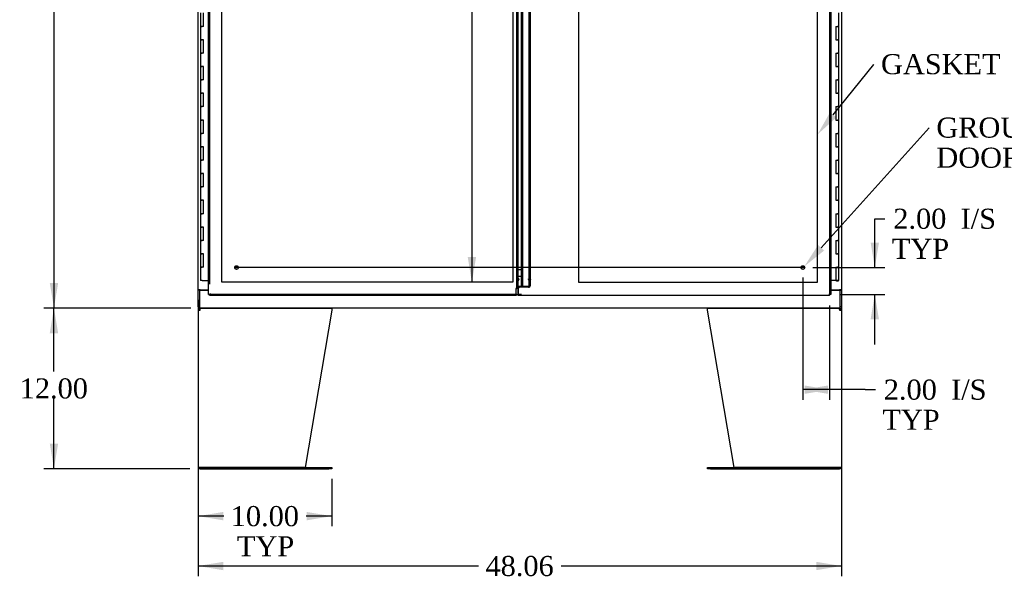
# Model space of a CAD drawing. Header units: inches. Extents: x 1 to 359, y -2 to 239.
# Tile 6 of 18: x 65 to 138, y 62 to 104. Entities that reach past the tile are written whole.
import ezdxf
from ezdxf import colors
from ezdxf.entities.mleader import LeaderData, LeaderLine
from ezdxf.enums import TextEntityAlignment as Align
from ezdxf.lldxf.tags import DXFTag
from ezdxf.math import Vec2, Vec3

# ---------------------------------------------------------------- set-up
doc = ezdxf.new("R2010")
doc.units = ezdxf.units.IN
doc.header["$MEASUREMENT"] = 0
for name, color, linetype in [('COM50799-2', 7, 'Continuous'), ('COM54578-56', 7, 'Continuous'), ('COM54928-6', 7, 'Continuous'), ('COM56694-2', 7, 'Continuous'), ('COM71155-13', 7, 'Continuous'), ('COM71163-14', 7, 'Continuous'), ('Default', 7, 'Continuous'), ('DV8_Default', 7, 'Continuous'), ('GSK11033', 7, 'Continuous'), ('STD21878', 7, 'Continuous')]:
    doc.layers.add(name, color=color, linetype=linetype)
doc.styles.add('SEACAD_Times_New_Roman', font='times.ttf')
tags = doc.linetypes.add('CENTER2', pattern=[1.125, 0.75, -0.125, 0.125, -0.125]).pattern_tags.tags
tags[10:11] = [DXFTag(74, 4), DXFTag(75, 0), DXFTag(340, '0'), DXFTag(46, 0.0), DXFTag(50, 0.0), DXFTag(44, 0.0), DXFTag(45, 0.0)]
tags[8:9] = [DXFTag(74, 4), DXFTag(75, 0), DXFTag(340, '0'), DXFTag(46, 0.0), DXFTag(50, 0.0), DXFTag(44, 0.0), DXFTag(45, 0.0)]
tags[6:7] = [DXFTag(74, 4), DXFTag(75, 0), DXFTag(340, '0'), DXFTag(46, 0.0), DXFTag(50, 0.0), DXFTag(44, 0.0), DXFTag(45, 0.0)]
tags[4:5] = [DXFTag(74, 4), DXFTag(75, 0), DXFTag(340, '0'), DXFTag(46, 0.0), DXFTag(50, 0.0), DXFTag(44, 0.0), DXFTag(45, 0.0)]
tags = doc.linetypes.add('HIDDEN2', pattern=[0.1875, 0.125, -0.0625]).pattern_tags.tags
tags[6:7] = [DXFTag(74, 4), DXFTag(75, 0), DXFTag(340, '0'), DXFTag(46, 0.0), DXFTag(50, 0.0), DXFTag(44, 0.0), DXFTag(45, 0.0)]
tags[4:5] = [DXFTag(74, 4), DXFTag(75, 0), DXFTag(340, '0'), DXFTag(46, 0.0), DXFTag(50, 0.0), DXFTag(44, 0.0), DXFTag(45, 0.0)]
doc.dimstyles.new('HAMMOND_(STH_-_300x200)', dxfattribs={"dimtxt": 1.5, "dimasz": 1.875, "dimexe": 0.75, "dimexo": 0.75, "dimgap": 0.375, "dimtad": 0, "dimtih": 1, "dimtoh": 1, "dimzin": 0, "dimdsep": 46, "dimtxsty": 'SEACAD_Times_New_Roman', "dimblk1": '_SE_FILLED', "dimblk2": '_SE_FILLED', "dimsah": 1, "dimcen": 0.75, "dimadec": 0, "dimazin": 0, "dimtfac": 0.8, "dimtofl": 0, "dimtmove": 0, "dimatfit": 3, "dimfxl": 1, "dimtolj": 1, "dimtzin": 0, "dimarcsym": 0})

# ---------------------------------------------------------------- blocks, each defined once
blk = doc.blocks.new('SEANNOT_GROUP3')
at = {"layer": 'Default', "color": 7, "linetype": 'CENTER2'}
blk.add_line((123.193, 85.084), (80.745, 85.084), dxfattribs=at)
blk = doc.blocks.new('SE7')
at = {"layer": 'COM50799-2', "color": 7, "linetype": 'Continuous'}
for p, q in [((78.719, 83.084), (78.719, 141.144)), ((101.844, 83.834), (101.844, 140.394)), ((78.862, 83.132), (78.814, 83.084)), ((78.862, 83.132), (78.862, 83.132)), ((78.862, 83.132), (78.862, 83.132)), ((78.862, 83.132), (78.862, 83.132)), ((78.862, 83.132), (78.862, 83.132)), ((101.701, 83.132), (101.701, 83.506)), ((101.701, 83.132), (101.701, 82.989)), ((78.719, 83.084), (78.775, 83.084)), ((78.814, 83.084), (78.775, 83.084)), ((78.814, 83.084), (78.814, 83.045)), ((78.814, 82.989), (78.814, 83.045)), ((101.701, 82.989), (78.814, 82.989))]:
    blk.add_line(p, q, dxfattribs=at)
at = {"layer": 'COM50799-2', "color": 7, "linetype": 'HIDDEN2'}
for p, q in [((78.814, 83.834), (78.814, 141.144)), ((101.749, 83.631), (101.749, 140.598)), ((102.674, 84.385), (102.674, 139.844)), ((102.769, 84.385), (102.769, 139.844)), ((101.749, 84.238), (101.844, 84.238)), ((101.844, 84.19), (101.749, 84.19)), ((101.892, 84.238), (101.844, 84.238)), ((101.864, 84.204), (101.892, 84.204)), ((101.864, 83.682), (101.864, 84.204)), ((101.864, 84.137), (101.892, 84.137)), ((101.892, 84.238), (101.892, 84.204)), ((101.892, 84.137), (101.892, 84.204)), ((102.626, 84.238), (102.659, 84.238)), ((102.626, 84.204), (102.626, 84.238)), ((102.626, 84.204), (102.626, 84.137)), ((102.659, 84.238), (102.727, 84.238)), ((102.659, 84.214), (102.727, 84.166)), ((102.769, 84.385), (102.674, 84.385)), ((102.674, 84.344), (102.674, 84.385)), ((102.769, 84.344), (102.674, 84.344)), ((102.674, 84.177), (102.674, 84.344)), ((102.674, 84.262), (102.769, 84.262)), ((102.674, 84.221), (102.769, 84.221)), ((102.769, 84.177), (102.674, 84.177)), ((102.674, 83.757), (102.674, 84.177)), ((102.769, 84.344), (102.769, 84.385)), ((102.769, 84.177), (102.769, 84.344)), ((102.769, 83.757), (102.769, 84.177)), ((101.749, 83.621), (101.749, 83.631)), ((101.844, 83.631), (101.844, 83.834)), ((102.626, 83.682), (101.864, 83.682)), ((101.864, 83.615), (101.864, 83.682)), ((102.626, 83.615), (101.864, 83.615)), ((102.659, 83.692), (102.727, 83.644)), ((102.674, 83.757), (102.769, 83.757)), ((101.701, 83.084), (78.814, 83.084))]:
    blk.add_line(p, q, dxfattribs=at)
at = {"layer": 'COM50799-2', "color": 7, "linetype": 'Continuous'}
for centre, start, end in [((79.344, 82.154), 116.23673, 121.43872), ((77.884, 83.614), 328.56128, 333.76327)]:
    blk.add_arc(centre, 1.09, start, end, dxfattribs=at)
at = {"layer": 'COM50799-2', "color": 7, "linetype": 'HIDDEN2'}
for centre, radius, start, end in [((101.701, 83.631), 0.048, 0, 19.05678), ((101.701, 83.631), 0.143, 352.05161, 0), ((102.516, 83.757), 0.158, 335.62507, 359.8409), ((102.592, 83.759), 0.177, 319.71218, 359.33324)]:
    blk.add_arc(centre, radius, start, end, dxfattribs=at)
for centre, major_axis, start_param, end_param in [((102.626, 84.238), (0.048, 0), 4.712389, 5.497787), ((102.626, 84.238), (0.143, 0), 4.712389, 5.497787), ((102.626, 83.716), (-0.048, 0), 1.570796, 2.356194), ((102.626, 83.716), (-0.143, 0), 1.570796, 2.356194)]:
    blk.add_ellipse(centre, major_axis=major_axis, ratio=0.707107, start_param=start_param, end_param=end_param, dxfattribs=at)
for points, degree, knots in [([(102.727, 84.238), (102.74, 84.242), (102.75, 84.246), (102.765, 84.254), (102.769, 84.258), (102.769, 84.262)], 3, [0, 0, 0, 0, 0.5, 0.5, 1, 1, 1, 1]), ([(102.769, 84.221), (102.769, 84.21), (102.765, 84.2), (102.75, 84.181), (102.74, 84.173), (102.727, 84.166)], 3, [0, 0, 0, 0, 0.5, 0.5, 1, 1, 1, 1]), ([(101.701, 83.506), (101.709, 83.518), (101.716, 83.53), (101.726, 83.547), (101.73, 83.553), (101.735, 83.565), (101.738, 83.57), (101.745, 83.588), (101.748, 83.599), (101.749, 83.617), (101.749, 83.623), (101.748, 83.635), (101.748, 83.641), (101.746, 83.647)], 3, [0, 0, 0, 0, 0.25, 0.25, 0.375, 0.375, 0.5, 0.5, 0.75, 0.75, 0.875, 0.875, 1, 1, 1, 1]), ([(101.843, 83.611), (101.831, 83.609), (101.822, 83.607), (101.816, 83.605), (101.812, 83.603), (101.807, 83.602), (101.746, 83.647)], 2, [0, 0, 0, 0.5, 0.5, 0.75, 0.75, 1, 1, 1])]:
    blk.add_open_spline(points, degree=degree, knots=knots, dxfattribs=at)
at = {"layer": 'COM50799-2', "color": 7, "linetype": 'Continuous'}
blk.add_open_spline([(101.701, 83.506), (101.718, 83.515), (101.735, 83.524), (101.767, 83.541), (101.782, 83.55), (101.808, 83.567), (101.819, 83.576), (101.835, 83.594), (101.84, 83.602), (101.843, 83.611)], degree=3, knots=[0, 0, 0, 0, 0.25, 0.25, 0.5, 0.5, 0.75, 0.75, 1, 1, 1, 1], dxfattribs=at)
at = {"layer": 'COM54578-56', "color": 7, "linetype": 'Continuous'}
for p, q in [((78.117, 104.114), (78.117, 103.114)), ((78.351, 103.114), (78.351, 104.114)), ((125.822, 103.114), (125.822, 104.114)), ((78.117, 103.114), (78.234, 103.114)), ((78.117, 103.114), (78.117, 102.114)), ((78.234, 103.114), (78.117, 103.114)), ((78.351, 103.114), (78.234, 103.114)), ((125.588, 103.114), (125.588, 102.114)), ((125.588, 103.114), (125.705, 103.114)), ((125.822, 103.114), (125.705, 103.114)), ((125.705, 103.114), (125.822, 103.114)), ((125.822, 102.114), (125.822, 103.114)), ((78.117, 102.114), (78.234, 102.114)), ((78.234, 102.114), (78.117, 102.114)), ((78.117, 102.114), (78.117, 101.114)), ((78.351, 102.114), (78.234, 102.114)), ((78.351, 101.114), (78.351, 102.114)), ((125.588, 102.114), (125.705, 102.114)), ((125.822, 102.114), (125.705, 102.114)), ((125.705, 102.114), (125.822, 102.114)), ((125.822, 101.114), (125.822, 102.114)), ((78.117, 101.114), (78.234, 101.114)), ((78.117, 101.114), (78.117, 100.114)), ((78.234, 101.114), (78.117, 101.114)), ((78.351, 101.114), (78.234, 101.114)), ((125.588, 101.114), (125.588, 100.114)), ((125.588, 101.114), (125.705, 101.114)), ((125.822, 101.114), (125.705, 101.114)), ((125.705, 101.114), (125.822, 101.114)), ((125.822, 100.114), (125.822, 101.114)), ((78.117, 100.114), (78.234, 100.114)), ((78.234, 100.114), (78.117, 100.114)), ((78.117, 100.114), (78.117, 99.114)), ((78.351, 100.114), (78.234, 100.114)), ((78.351, 99.114), (78.351, 100.114)), ((125.588, 100.114), (125.705, 100.114)), ((125.822, 100.114), (125.705, 100.114)), ((125.705, 100.114), (125.822, 100.114)), ((125.822, 99.114), (125.822, 100.114)), ((78.117, 99.114), (78.234, 99.114)), ((78.117, 99.114), (78.117, 98.114)), ((78.234, 99.114), (78.117, 99.114)), ((78.351, 99.114), (78.234, 99.114)), ((125.588, 99.114), (125.588, 98.114)), ((125.588, 99.114), (125.705, 99.114)), ((125.822, 99.114), (125.705, 99.114)), ((125.705, 99.114), (125.822, 99.114)), ((125.822, 98.114), (125.822, 99.114)), ((78.117, 98.114), (78.234, 98.114)), ((78.234, 98.114), (78.117, 98.114)), ((78.117, 98.114), (78.117, 97.114)), ((78.351, 98.114), (78.234, 98.114)), ((78.351, 97.114), (78.351, 98.114)), ((125.588, 98.114), (125.705, 98.114)), ((125.822, 98.114), (125.705, 98.114)), ((125.705, 98.114), (125.822, 98.114)), ((125.822, 97.114), (125.822, 98.114)), ((78.117, 97.114), (78.234, 97.114)), ((78.117, 97.114), (78.117, 96.114)), ((78.234, 97.114), (78.117, 97.114)), ((78.351, 97.114), (78.234, 97.114)), ((125.588, 97.114), (125.588, 96.114)), ((125.588, 97.114), (125.705, 97.114)), ((125.822, 97.114), (125.705, 97.114)), ((125.705, 97.114), (125.822, 97.114)), ((125.822, 96.114), (125.822, 97.114)), ((78.117, 96.114), (78.234, 96.114)), ((78.234, 96.114), (78.117, 96.114)), ((78.117, 96.114), (78.117, 95.114)), ((78.351, 96.114), (78.234, 96.114)), ((78.351, 95.114), (78.351, 96.114)), ((125.588, 96.114), (125.705, 96.114)), ((125.822, 96.114), (125.705, 96.114)), ((125.705, 96.114), (125.822, 96.114)), ((125.822, 95.114), (125.822, 96.114)), ((78.117, 95.114), (78.234, 95.114)), ((78.117, 95.114), (78.117, 94.114)), ((78.234, 95.114), (78.117, 95.114)), ((78.351, 95.114), (78.234, 95.114)), ((125.588, 95.114), (125.588, 94.114)), ((125.588, 95.114), (125.705, 95.114)), ((125.822, 95.114), (125.705, 95.114)), ((125.705, 95.114), (125.822, 95.114)), ((125.822, 94.114), (125.822, 95.114)), ((78.117, 94.114), (78.234, 94.114)), ((78.234, 94.114), (78.117, 94.114)), ((78.117, 94.114), (78.117, 93.114)), ((78.351, 94.114), (78.234, 94.114)), ((78.351, 93.114), (78.351, 94.114)), ((125.588, 94.114), (125.705, 94.114)), ((125.822, 94.114), (125.705, 94.114)), ((125.705, 94.114), (125.822, 94.114)), ((125.822, 93.114), (125.822, 94.114)), ((78.117, 93.114), (78.234, 93.114)), ((78.117, 93.114), (78.117, 92.114)), ((78.234, 93.114), (78.117, 93.114)), ((78.351, 93.114), (78.234, 93.114)), ((125.588, 93.114), (125.588, 92.114)), ((125.588, 93.114), (125.705, 93.114)), ((125.822, 93.114), (125.705, 93.114)), ((125.705, 93.114), (125.822, 93.114)), ((125.822, 92.114), (125.822, 93.114)), ((78.117, 92.114), (78.234, 92.114)), ((78.234, 92.114), (78.117, 92.114)), ((78.117, 92.114), (78.117, 91.114)), ((78.351, 92.114), (78.234, 92.114)), ((78.351, 91.114), (78.351, 92.114)), ((125.588, 92.114), (125.705, 92.114)), ((125.822, 92.114), (125.705, 92.114)), ((125.705, 92.114), (125.822, 92.114)), ((125.822, 91.114), (125.822, 92.114)), ((78.117, 91.114), (78.234, 91.114)), ((78.117, 91.114), (78.117, 90.114)), ((78.234, 91.114), (78.117, 91.114)), ((78.351, 91.114), (78.234, 91.114)), ((125.588, 91.114), (125.588, 90.114)), ((125.588, 91.114), (125.705, 91.114)), ((125.822, 91.114), (125.705, 91.114)), ((125.705, 91.114), (125.822, 91.114)), ((125.822, 90.114), (125.822, 91.114)), ((78.117, 90.114), (78.234, 90.114)), ((78.234, 90.114), (78.117, 90.114)), ((78.117, 90.114), (78.117, 89.114)), ((78.351, 90.114), (78.234, 90.114)), ((78.351, 89.114), (78.351, 90.114)), ((125.588, 90.114), (125.705, 90.114)), ((125.822, 90.114), (125.705, 90.114)), ((125.705, 90.114), (125.822, 90.114)), ((125.822, 89.114), (125.822, 90.114)), ((78.117, 89.114), (78.234, 89.114)), ((78.117, 89.114), (78.117, 88.114)), ((78.234, 89.114), (78.117, 89.114)), ((78.351, 89.114), (78.234, 89.114)), ((125.588, 89.114), (125.588, 88.114)), ((125.588, 89.114), (125.705, 89.114)), ((125.822, 89.114), (125.705, 89.114)), ((125.705, 89.114), (125.822, 89.114)), ((125.822, 88.114), (125.822, 89.114)), ((78.117, 88.114), (78.234, 88.114)), ((78.234, 88.114), (78.117, 88.114)), ((78.117, 88.114), (78.117, 87.114)), ((78.351, 88.114), (78.234, 88.114)), ((78.351, 87.114), (78.351, 88.114)), ((125.588, 88.114), (125.705, 88.114)), ((125.822, 88.114), (125.705, 88.114)), ((125.705, 88.114), (125.822, 88.114)), ((125.822, 87.114), (125.822, 88.114)), ((78.117, 87.114), (78.234, 87.114)), ((78.117, 87.114), (78.117, 86.114)), ((78.234, 87.114), (78.117, 87.114)), ((78.351, 87.114), (78.234, 87.114)), ((125.588, 87.114), (125.588, 86.114)), ((125.588, 87.114), (125.705, 87.114)), ((125.822, 87.114), (125.705, 87.114)), ((125.705, 87.114), (125.822, 87.114)), ((125.822, 86.114), (125.822, 87.114)), ((78.117, 86.114), (78.234, 86.114)), ((78.234, 86.114), (78.117, 86.114)), ((78.117, 86.114), (78.117, 85.114)), ((78.351, 86.114), (78.234, 86.114)), ((78.351, 85.114), (78.351, 86.114)), ((125.588, 86.114), (125.705, 86.114)), ((125.822, 86.114), (125.705, 86.114)), ((125.705, 86.114), (125.822, 86.114)), ((125.822, 85.114), (125.822, 86.114)), ((78.117, 85.114), (78.234, 85.114)), ((78.117, 85.114), (78.117, 84.114)), ((78.234, 85.114), (78.117, 85.114)), ((78.351, 85.114), (78.234, 85.114)), ((125.588, 85.114), (125.588, 84.114)), ((125.588, 85.114), (125.705, 85.114)), ((125.822, 85.114), (125.705, 85.114)), ((125.705, 85.114), (125.822, 85.114)), ((125.822, 84.114), (125.822, 85.114)), ((78.234, 84.114), (78.117, 84.114)), ((78.234, 84.114), (78.719, 84.114)), ((125.588, 84.114), (125.22, 84.114)), ((125.822, 84.114), (125.588, 84.114)), ((125.642, 84.079), (125.642, 84.105)), ((125.642, 84.105), (125.692, 84.105)), ((125.692, 84.079), (125.642, 84.079)), ((125.655, 84.114), (125.655, 84.105)), ((125.717, 84.105), (125.692, 84.105)), ((125.717, 84.079), (125.692, 84.079)), ((125.717, 84.105), (125.767, 84.105)), ((125.767, 84.079), (125.717, 84.079)), ((125.755, 84.105), (125.755, 84.114)), ((125.767, 84.105), (125.767, 84.079))]:
    blk.add_line(p, q, dxfattribs=at)
at = {"layer": 'COM54928-6', "color": 7, "linetype": 'Continuous'}
for p, q in [((77.938, 81.909), (77.938, 70.195)), ((77.938, 81.909), (78.081, 81.909)), ((78.043, 81.938), (77.967, 81.996)), ((78.081, 81.957), (78.081, 82.052)), ((78.081, 81.909), (78.081, 81.996)), ((78.081, 81.909), (78.081, 81.909)), ((78.138, 82.052), (87.927, 82.052)), ((87.938, 81.909), (85.938, 70.147)), ((87.938, 81.996), (87.938, 81.909)), ((116.001, 81.909), (116.001, 81.996)), ((118.001, 70.147), (116.001, 81.909)), ((116.012, 82.052), (125.8, 82.052)), ((125.858, 81.957), (125.858, 82.052)), ((125.858, 81.996), (125.858, 81.909)), ((125.858, 81.909), (126.001, 81.909)), ((125.858, 81.909), (125.858, 81.909)), ((125.896, 81.938), (125.971, 81.996)), ((126.001, 81.909), (126.001, 70.195)), ((78.081, 70.147), (77.946, 70.147)), ((77.946, 70.147), (78.081, 70.147)), ((85.938, 70.147), (78.081, 70.147)), ((78.081, 70.147), (87.717, 70.147)), ((78.081, 70.052), (87.717, 70.052)), ((87.717, 70.147), (87.937, 70.147)), ((87.937, 70.052), (87.717, 70.052)), ((87.937, 70.147), (87.937, 70.052)), ((116.001, 70.052), (116.001, 70.147)), ((116.001, 70.147), (116.221, 70.147)), ((116.221, 70.052), (116.001, 70.052)), ((116.221, 70.147), (125.858, 70.147)), ((116.221, 70.052), (125.858, 70.052)), ((125.858, 70.147), (118.001, 70.147)), ((125.858, 70.147), (125.992, 70.147)), ((125.992, 70.147), (125.858, 70.147))]:
    blk.add_line(p, q, dxfattribs=at)
for centre, radius, start, end in [((78.081, 81.909), 0.143, 142.41616, 180), ((78.081, 81.909), 0.143, 90, 142.41616), ((78.081, 81.909), 0.048, 142.41616, 180), ((78.081, 81.909), 0.048, 90.00014, 142.41602), ((125.858, 81.909), 0.143, 37.58384, 90), ((125.858, 81.909), 0.048, 37.58398, 89.99986), ((125.858, 81.909), 0.048, 0, 37.58384), ((125.858, 81.909), 0.143, 0, 37.58384), ((78.081, 70.195), 0.143, 180, 199.61294), ((78.081, 70.195), 0.143, 199.61294, 270), ((125.858, 70.195), 0.143, 270, 340.38706), ((125.858, 70.195), 0.143, 340.38706, 0)]:
    blk.add_arc(centre, radius, start, end, dxfattribs=at)
for centre, major_axis, start_param, end_param in [((78.081, 70.195), (0.143, 0), 3.141593, 3.483903), ((125.858, 70.195), (-0.143, 0), 2.799282, 3.141593)]:
    blk.add_ellipse(centre, major_axis=major_axis, ratio=0.99836, start_param=start_param, end_param=end_param, dxfattribs=at)
for points in [[(78.081, 81.996), (78.09, 82.013), (78.1, 82.027), (78.119, 82.047), (78.129, 82.052), (78.138, 82.052)], [(87.927, 82.052), (87.929, 82.052), (87.931, 82.047), (87.934, 82.027), (87.936, 82.013), (87.938, 81.996)], [(116.001, 81.996), (116.003, 82.013), (116.004, 82.027), (116.008, 82.047), (116.01, 82.052), (116.012, 82.052)], [(125.8, 82.052), (125.81, 82.052), (125.819, 82.047), (125.839, 82.027), (125.848, 82.013), (125.858, 81.996)]]:
    blk.add_open_spline(points, degree=3, knots=[0, 0, 0, 0, 0.5, 0.5, 1, 1, 1, 1], dxfattribs=at)
at = {"layer": 'COM56694-2', "color": 7, "linetype": 'Continuous'}
for p, q in [((125.22, 141.144), (125.22, 83.084)), ((102.095, 83.834), (102.095, 140.394)), ((101.988, 83.637), (101.863, 83.512)), ((101.863, 83.512), (101.863, 83.132)), ((101.863, 82.989), (101.863, 83.132)), ((102.238, 83.637), (101.988, 83.637)), ((125.077, 83.132), (125.077, 83.132)), ((125.077, 83.132), (125.077, 83.132)), ((125.077, 83.132), (125.077, 83.132)), ((125.077, 83.132), (125.124, 83.084)), ((125.077, 83.132), (125.077, 83.132)), ((125.124, 82.989), (101.863, 82.989)), ((125.124, 83.084), (125.124, 83.045)), ((125.124, 82.989), (125.124, 83.045)), ((125.125, 83.084), (125.164, 83.084)), ((125.22, 83.084), (125.164, 83.084))]:
    blk.add_line(p, q, dxfattribs=at)
at = {"layer": 'COM56694-2', "color": 7, "linetype": 'HIDDEN2'}
for p, q in [((102.19, 83.752), (102.19, 140.476)), ((125.125, 140.394), (125.125, 83.084)), ((102.19, 84.209), (102.095, 84.209)), ((102.095, 83.752), (102.095, 83.834)), ((102.095, 83.752), (102.19, 83.752)), ((102.093, 83.084), (101.863, 83.084))]:
    blk.add_line(p, q, dxfattribs=at)
at = {"layer": 'COM56694-2', "color": 7, "linetype": 'Continuous'}
for centre, start, end in [((124.595, 82.154), 58.56128, 63.76327), ((126.055, 83.614), 206.23673, 211.43872)]:
    blk.add_arc(centre, 1.09, start, end, dxfattribs=at)
blk.add_open_spline([(102.238, 83.637), (102.219, 83.647), (102.2, 83.656), (102.165, 83.676), (102.15, 83.685), (102.123, 83.704), (102.113, 83.714), (102.098, 83.733), (102.095, 83.743), (102.095, 83.752)], degree=3, knots=[0, 0, 0, 0, 0.25, 0.25, 0.5, 0.5, 0.75, 0.75, 1, 1, 1, 1], dxfattribs=at)
at = {"layer": 'COM56694-2', "color": 7, "linetype": 'HIDDEN2'}
blk.add_open_spline([(102.238, 83.637), (102.231, 83.647), (102.225, 83.656), (102.213, 83.676), (102.208, 83.685), (102.199, 83.704), (102.196, 83.714), (102.191, 83.733), (102.19, 83.743), (102.19, 83.752)], degree=3, knots=[0, 0, 0, 0, 0.25, 0.25, 0.5, 0.5, 0.75, 0.75, 1, 1, 1, 1], dxfattribs=at)
at = {"layer": 'COM71155-13', "color": 7, "linetype": 'Continuous'}
for p, q in [((77.938, 83.427), (77.938, 140.802)), ((126.001, 140.802), (126.001, 83.427)), ((77.938, 83.427), (77.938, 83.397)), ((78.081, 83.427), (77.938, 83.427)), ((77.938, 82.147), (77.938, 83.397)), ((78.033, 83.397), (77.938, 83.397)), ((78.033, 83.427), (78.033, 83.397)), ((78.081, 83.427), (78.719, 83.427)), ((125.22, 83.427), (125.858, 83.427)), ((126.001, 83.427), (125.858, 83.427)), ((125.906, 83.397), (125.906, 83.427)), ((125.906, 83.397), (126.001, 83.397)), ((126.001, 83.397), (126.001, 83.427)), ((126.001, 83.397), (126.001, 82.147)), ((77.938, 82.147), (78.033, 82.147)), ((126.001, 82.147), (125.906, 82.147))]:
    blk.add_line(p, q, dxfattribs=at)
at = {"layer": 'COM71163-14', "color": 7, "linetype": 'Continuous'}
for p, q in [((78.033, 83.397), (78.033, 82.195)), ((78.033, 83.397), (78.719, 83.397)), ((125.22, 83.397), (125.906, 83.397)), ((125.906, 82.195), (125.906, 83.397)), ((78.033, 82.195), (78.033, 82.052)), ((125.906, 82.052), (78.033, 82.052)), ((125.906, 82.052), (125.906, 82.195))]:
    blk.add_line(p, q, dxfattribs=at)
at = {"layer": 'DV8_Default', "color": 7, "linetype": 'HIDDEN2'}
for p, q in [((79.719, 83.989), (79.719, 140.239)), ((101.451, 140.239), (101.451, 83.989)), ((124.22, 83.989), (124.22, 140.239)), ((106.363, 110.614), (106.363, 83.989)), ((101.451, 83.989), (79.719, 83.989)), ((106.363, 83.989), (124.22, 83.989))]:
    blk.add_line(p, q, dxfattribs=at)
at = {"layer": 'GSK11033', "color": 7, "linetype": 'Continuous'}
for p, q in [((101.844, 84.948), (102.095, 84.948)), ((101.844, 84.44), (102.095, 84.44)), ((101.846, 83.084), (101.846, 83.834)), ((102.093, 83.637), (102.093, 83.834)), ((101.701, 83.084), (101.846, 83.084)), ((101.863, 83.093), (101.846, 83.093))]:
    blk.add_line(p, q, dxfattribs=at)
at = {"layer": 'STD21878', "color": 7, "linetype": 'HIDDEN2'}
for centre, radius in [((80.814, 85.084), 0.141), ((80.814, 85.084), 0.125), ((123.125, 85.084), 0.141), ((123.125, 85.084), 0.125)]:
    blk.add_circle(centre, radius, dxfattribs=at)
blk = doc.blocks.new('DMBLK2789')
at = {"layer": 'Default', "linetype": 'Continuous'}
for points in [[(66.856, 140.302), (67.481, 140.302), (67.168, 142.177)], [(66.856, 83.927), (67.168, 82.052), (67.481, 83.927)]]:
    blk.add_hatch(color=7, dxfattribs=at).paths.add_polyline_path(points)
at = {"layer": 'Default', "color": 7, "linetype": 'Continuous'}
for p, q in [((77.283, 142.177), (66.418, 142.177)), ((67.168, 142.177), (67.168, 113.389)), ((67.168, 111.364), (67.168, 82.052)), ((77.283, 82.052), (66.418, 82.052))]:
    blk.add_line(p, q, dxfattribs=at)
at = {"layer": 'Default', "color": 7, "linetype": 'Continuous', "style": 'SEACAD_Times_New_Roman'}
blk.add_text('60.13', height=1.5, dxfattribs=at).set_placement((64.609, 112.864), align=Align.TOP_LEFT)
blk = doc.blocks.new('_SE_FILLED')
at = {"color": 0}
blk.add_line((0, 0), (-1, 0), dxfattribs=at)
blk.add_solid([(0, 0), (-1, -0.1665), (-1, 0.1665), (0, 0)], dxfattribs=at)
blk = doc.blocks.new('DMBLK2804')
at = {"layer": 'Default', "linetype": 'Continuous'}
for points in [[(98.083, 138.364), (98.708, 138.364), (98.395, 140.239)], [(98.083, 85.864), (98.395, 83.989), (98.708, 85.864)]]:
    blk.add_hatch(color=7, dxfattribs=at).paths.add_polyline_path(points)
at = {"layer": 'Default', "color": 7, "linetype": 'Continuous'}
for p, q in [((98.395, 140.239), (98.395, 113.389)), ((98.395, 109.114), (98.395, 83.989))]:
    blk.add_line(p, q, dxfattribs=at)
at = {"layer": 'Default', "color": 7, "linetype": 'Continuous', "style": 'SEACAD_Times_New_Roman'}
for s, p in [('56.25', (95.836, 112.864)), ('TYP', (96.298, 110.614))]:
    blk.add_text(s, height=1.5, dxfattribs=at).set_placement(p, align=Align.TOP_LEFT)
blk = doc.blocks.new('DMBLK2810')
at = {"layer": 'Default', "linetype": 'Continuous'}
for points in [[(128.81, 86.959), (128.185, 86.959), (128.497, 85.084)], [(128.81, 81.209), (128.497, 83.084), (128.185, 81.209)]]:
    blk.add_hatch(color=7, dxfattribs=at).paths.add_polyline_path(points)
at = {"layer": 'Default', "color": 7, "linetype": 'Continuous'}
for p, q in [((128.497, 88.736), (129.247, 88.736)), ((128.497, 85.084), (128.497, 88.736)), ((123.875, 85.084), (129.247, 85.084)), ((125.97, 83.084), (129.247, 83.084)), ((128.497, 79.334), (128.497, 83.084))]:
    blk.add_line(p, q, dxfattribs=at)
at = {"layer": 'Default', "color": 7, "linetype": 'Continuous', "style": 'SEACAD_Times_New_Roman'}
for s, p in [('2.00', (129.879, 89.486)), ('I/S', (134.91, 89.486)), ('TYP', (129.772, 87.236))]:
    blk.add_text(s, height=1.5, dxfattribs=at).set_placement(p, align=Align.TOP_LEFT)
blk = doc.blocks.new('DMBLK2811')
at = {"layer": 'Default', "linetype": 'Continuous'}
for points in [[(125, 75.647), (125, 76.272), (123.125, 75.96)], [(123.249, 75.647), (125.124, 75.96), (123.249, 76.272)]]:
    blk.add_hatch(color=7, dxfattribs=at).paths.add_polyline_path(points)
at = {"layer": 'Default', "color": 7, "linetype": 'Continuous'}
for p, q in [((123.125, 84.334), (123.125, 75.21)), ((125.124, 82.239), (125.124, 75.21)), ((127.789, 75.96), (123.125, 75.96)), ((127.789, 75.96), (128.539, 75.96))]:
    blk.add_line(p, q, dxfattribs=at)
at = {"layer": 'Default', "color": 7, "linetype": 'Continuous', "style": 'SEACAD_Times_New_Roman'}
for s, p in [('2.00', (129.17, 76.71)), ('I/S', (134.202, 76.71)), ('TYP', (129.064, 74.46))]:
    blk.add_text(s, height=1.5, dxfattribs=at).set_placement(p, align=Align.TOP_LEFT)
blk = doc.blocks.new('DMBLK2817')
at = {"layer": 'Default', "linetype": 'Continuous'}
for points in [[(79.813, 62.465), (79.813, 63.09), (77.938, 62.778)], [(124.126, 62.465), (126.001, 62.778), (124.126, 63.09)]]:
    blk.add_hatch(color=7, dxfattribs=at).paths.add_polyline_path(points)
at = {"layer": 'Default', "color": 7, "linetype": 'Continuous'}
for p, q in [((77.938, 82.677), (77.938, 62.028)), ((126.001, 82.677), (126.001, 62.028)), ((98.885, 62.778), (77.938, 62.778)), ((126.001, 62.778), (105.054, 62.778))]:
    blk.add_line(p, q, dxfattribs=at)
at = {"layer": 'Default', "color": 7, "linetype": 'Continuous', "style": 'SEACAD_Times_New_Roman'}
blk.add_text('48.06', height=1.5, dxfattribs=at).set_placement((99.41, 63.528), align=Align.TOP_LEFT)
blk = doc.blocks.new('DMBLK2818')
at = {"layer": 'Default', "linetype": 'Continuous'}
for points in [[(66.856, 80.177), (67.481, 80.177), (67.168, 82.052)], [(66.856, 71.927), (67.168, 70.052), (67.481, 71.927)]]:
    blk.add_hatch(color=7, dxfattribs=at).paths.add_polyline_path(points)
at = {"layer": 'Default', "color": 7, "linetype": 'Continuous'}
for p, q in [((77.388, 82.052), (66.418, 82.052)), ((67.168, 77.327), (67.168, 82.052)), ((67.168, 70.052), (67.168, 75.302)), ((77.331, 70.052), (66.418, 70.052))]:
    blk.add_line(p, q, dxfattribs=at)
at = {"layer": 'Default', "color": 7, "linetype": 'Continuous', "style": 'SEACAD_Times_New_Roman'}
blk.add_text('12.00', height=1.5, dxfattribs=at).set_placement((64.609, 76.802), align=Align.TOP_LEFT)
blk = doc.blocks.new('DMBLK2819')
at = {"layer": 'Default', "linetype": 'Continuous'}
for points in [[(79.813, 66.194), (79.813, 66.819), (77.938, 66.506)], [(86.062, 66.194), (87.937, 66.506), (86.062, 66.819)]]:
    blk.add_hatch(color=7, dxfattribs=at).paths.add_polyline_path(points)
at = {"layer": 'Default', "color": 7, "linetype": 'Continuous'}
for p, q in [((77.938, 69.445), (77.938, 65.756)), ((87.937, 69.302), (87.937, 65.756)), ((79.853, 66.506), (77.938, 66.506)), ((87.937, 66.506), (86.022, 66.506))]:
    blk.add_line(p, q, dxfattribs=at)
at = {"layer": 'Default', "color": 7, "linetype": 'Continuous', "style": 'SEACAD_Times_New_Roman'}
for s, p in [('10.00', (80.378, 67.256)), ('TYP', (80.84, 65.006))]:
    blk.add_text(s, height=1.5, dxfattribs=at).set_placement(p, align=Align.TOP_LEFT)

msp = doc.modelspace()

# ---------------------------------------------------------------- block references
at = {"layer": 'Default'}
for name in ['SE7', 'SEANNOT_GROUP3']:
    msp.add_blockref(name, (0, 0), dxfattribs=at)

# ---------------------------------------------------------------- dimensions: what is measured, and where the dimension line sits
at = {"layer": 'Default', "color": 7, "linetype": 'Continuous'}
for base, p1, p2, angle, text, picture, middle in [((67.168334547, 142.17672328), (78.03275944, 142.17672328), (78.03275944, 82.051723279), 270, '\\A1;<>', 'DMBLK2789', (67.168334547, 112.114224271)), ((98.395, 140.239), (101.451, 140.239), (101.451, 83.989), 270, '\\A1;<>\\PTYP', 'DMBLK2804', (98.395, 112.114)), ((67.168, 70.052), (78.081, 70.052), (78.138, 82.052), 89.72522, '\\A1;<>', 'DMBLK2818', (67.168, 76.052))]:
    dim = msp.add_linear_dim(base=base, p1=p1, p2=p2, angle=angle, text=text, dimstyle='HAMMOND_(STH_-_300x200)', dxfattribs=at)
    dim.commit()
    dim.dimension.update_dxf_attribs({"geometry": picture, "text_midpoint": middle, "dimtype": 161})
dim = msp.add_linear_dim(base=(128.497, 85.084), p1=(125.164, 83.084), p2=(123.125, 85.084), angle=90, text='\\A1;<> I/S\\PTYP', dimstyle='HAMMOND_(STH_-_300x200)', override={"dimtmove": 1}, dxfattribs=at)
dim.commit()
dim.dimension.update_dxf_attribs({"geometry": 'DMBLK2810', "text_midpoint": (129.247, 88.736), "dimtype": 160})
dim = msp.add_linear_dim(base=(123.125, 75.96), p1=(125.124, 82.989), p2=(123.125, 85.084), text='\\A1;<> I/S\\PTYP', dimstyle='HAMMOND_(STH_-_300x200)', override={"dimtmove": 1}, dxfattribs=at)
dim.commit()
dim.dimension.update_dxf_attribs({"geometry": 'DMBLK2811', "text_midpoint": (128.539, 75.96), "dimtype": 160})
for base, p1, p2, text, picture, middle in [((77.938, 62.778), (126.001, 83.427), (77.938, 83.427), '\\A1;<>', 'DMBLK2817', (101.969, 62.778)), ((77.938, 66.506), (87.937, 70.052), (77.938, 81.909), '\\A1;<>\\PTYP', 'DMBLK2819', (82.938, 66.506))]:
    dim = msp.add_linear_dim(base=base, p1=p1, p2=p2, text=text, dimstyle='HAMMOND_(STH_-_300x200)', dxfattribs=at)
    dim.commit()
    dim.dimension.update_dxf_attribs({"geometry": picture, "text_midpoint": middle, "dimtype": 160})

# ---------------------------------------------------------------- leaders
ml = msp.add_multileader_mtext('Standard', dxfattribs=at)
ml.set_content('{\\pxsm0.9;\\fTimes New Roman|b0||i0||c0|p34;\\W1.;GASKET\\P}', color=7)
ml.set_leader_properties()
ml.build(insert=Vec2(0, 0))
ml.multileader.update_dxf_attribs({"dogleg_length": 0, "arrow_head_size": 1.875})
ctx = ml.context
ctx.base_point, ctx.char_height, ctx.arrow_head_size, ctx.landing_gap_size = Vec3(128.87, 99.614), 1.5, 1.875, 0.525
notes = []
notes.append((ctx, [(0, (1, 1, 0), (128.435, 100.274), (1, 0), 0, [(0, [(124.22, 95.04)], 0, [])])]))
ctx.mtext.insert = Vec3(128.96, 101.04)
ml = msp.add_multileader_mtext('Standard', dxfattribs=at)
ml.set_content('{\\pxsm0.9;\\fTimes New Roman|b0||i0||c0|p34;\\W1.;GROUND STUD\\PDOOR TYP\\P}', color=7)
ml.set_leader_properties()
ml.build(insert=Vec2(0, 0))
ml.multileader.update_dxf_attribs({"dogleg_length": 0, "arrow_head_size": 1.875})
ctx = ml.context
ctx.base_point, ctx.char_height, ctx.arrow_head_size, ctx.landing_gap_size = Vec3(133.006, 94.871), 1.5, 1.875, 0.525
notes.append((ctx, [(0, (1, 1, 0), (132.571, 95.531), (1, 0), 0, [(0, [(123.233, 85.174)], 0, [])])]))
ctx.mtext.insert = Vec3(133.096, 96.298)
for ctx, leaders in notes:
    for number, flags, end, landing, length, lines in leaders:
        leader = LeaderData()
        leader.index, (leader.has_last_leader_line, leader.has_dogleg_vector, leader.attachment_direction) = number, flags
        leader.last_leader_point, leader.dogleg_vector, leader.dogleg_length = Vec3(end), Vec3(landing), length
        for number, points, colour, breaks in lines:
            line = LeaderLine()
            line.index, line.vertices, line.color, line.breaks = number, Vec3.list(points), colors.encode_raw_color(colour), breaks
            leader.lines.append(line)
        ctx.leaders.append(leader)

doc.saveas('drawing.dxf')
